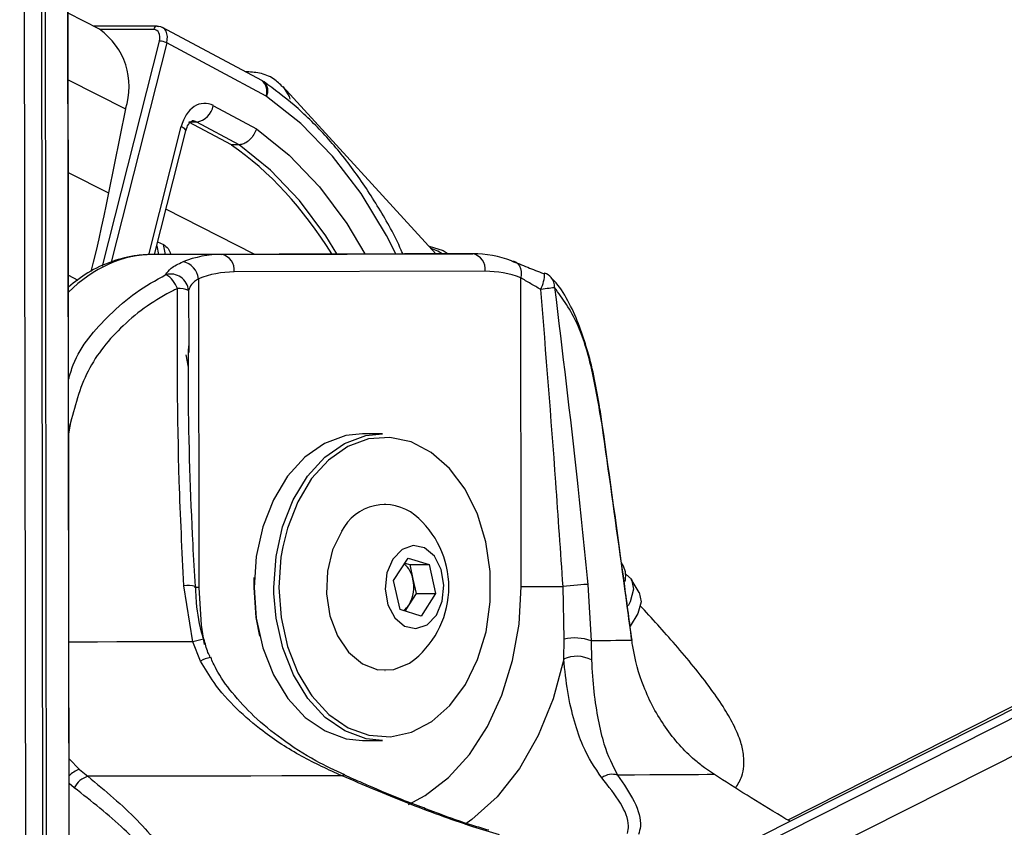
# Paper-space layout 'In Ground Anchor' of a CAD drawing. Header units: millimetres. Extents: x 38476 to 443956, y 10848 to 406945.
# Tile 19 of 71: x 167903 to 170711, y 145523 to 147827. Entities that reach past the tile are written whole.
import ezdxf

# ---------------------------------------------------------------- set-up
doc = ezdxf.new("R2010")
doc.units = ezdxf.units.MM
doc.layers.add('COMPONENT_GEOMETRY', color=7, linetype='Continuous')
doc.styles.add('SLDTEXTSTYLE1', font='TXT', dxfattribs={"width": 0.75})
doc.dimstyles.new('SLDDIMSTYLE0', dxfattribs={"dimtxt": 2500, "dimasz": 165.1, "dimexe": 0, "dimexo": 0.0625, "dimgap": 625, "dimtad": 0, "dimtih": 1, "dimtoh": 1, "dimdec": 0, "dimlfac": 0.02, "dimrnd": 1e-09, "dimzin": 12, "dimdsep": 46, "dimtxsty": 'SLDTEXTSTYLE1', "dimsah": 1, "dimcen": 0.09, "dimadec": 0, "dimazin": 3, "dimtfac": 1, "dimtdec": 0, "dimtofl": 0, "dimtmove": 0, "dimatfit": 3, "dimfxl": 1, "dimfrac": 2, "dimtolj": 1, "dimtzin": 12, "dimarcsym": 0})

# ---------------------------------------------------------------- blocks, each defined once
blk = doc.blocks.new('_D_18')
at = {"layer": 'COMPONENT_GEOMETRY', "color": 7, "ltscale": 50}
for p, q in [((239589.9, 151445.9), (252348.8, 151445.9)), ((252190.1, 151445.9), (252190.1, 98062.1)), ((252190.1, 40709.5), (252190.1, 94093.3)), ((95738.2, 40709.5), (252348.8, 40709.5))]:
    blk.add_line(p, q, dxfattribs=at)
for points in [[(252190.1, 151445.9), (252164.7, 151280.8), (252215.5, 151280.8)], [(252190.1, 40709.5), (252215.5, 40874.6), (252164.7, 40874.6)]]:
    blk.add_solid(points, dxfattribs=at)
at = {"layer": 'COMPONENT_GEOMETRY', "color": 7, "ltscale": 50, "insert": (248495.6, 97316), "char_height": 2500, "attachment_point": 1, "style": 'SLDTEXTSTYLE1'}
blk.add_mtext('2215', dxfattribs=at)

psp = doc.layouts.new('In Ground Anchor')

# ---------------------------------------------------------------- linework, layer by layer
at = {"color": 8, "linetype": 'Continuous', "lineweight": 25, "ltscale": 50}
for p, q in [((169897.7, 145305), (183099.2, 151958.7)), ((169913.8, 145421.1), (182888.8, 151960.6)), ((168045.1, 144426.5), (168035.2, 151729.9)), ((167980.9, 144306.6), (167971.4, 151414.5)), ((168284.9, 147798.9), (168131.8, 147798.9)), ((168138.3, 147124), (168301.3, 147766)), ((168321.9, 147760.9), (168163.1, 147135.7)), ((168040.7, 147655.6), (168204.4, 147572.5)), ((168270.5, 147156.6), (168363.3, 147522.1)), ((168041.1, 147391.1), (168156.1, 147332.7)), ((168571.6, 147158.3), (168319.6, 147286.2)), ((168293.3, 147182.3), (168298.4, 147157.5)), ((168318.1, 147157.6), (168312.4, 147185.3)), ((168041.5, 147097.9), (168068.7, 147084.1)), ((168384.2, 147054.7), (168385.3, 146897.1)), ((168384.4, 146835.9), (168377.2, 146870.7)), ((168042, 146668.2), (168045.3, 146667.7)), ((168045.3, 146667.7), (168042.1, 146644.8)), ((168627.9, 146189.7), (168627.6, 146207.6)), ((168043.3, 145718.4), (168072.8, 145688)), ((168058.1, 145635.9), (168043.4, 145647.6))]:
    psp.add_line(p, q, dxfattribs=at)
at = {"color": 7, "linetype": 'Continuous', "lineweight": 25, "ltscale": 50}
for p, q in [((182840.6, 151961), (169995.2, 145486.9)), ((182760.1, 151961.8), (170093.3, 145543.5)), ((168043.9, 145262.4), (168035.2, 151729.9)), ((167969.7, 144690.8), (167960.7, 151385.2)), ((167968.9, 145262.6), (167960.7, 151385.2)), ((167910.8, 151311.1), (167919.1, 145162)), ((168130.3, 147799.7), (168040.5, 147845.3)), ((168294.9, 147808.9), (168112.2, 147808.9)), ((168593.5, 147653.2), (168309.7, 147805.2)), ((168605.3, 147609.1), (168321.9, 147760.9)), ((168599.7, 147649.4), (168593.5, 147653.2)), ((169089.8, 147159.4), (168653.5, 147636.2)), ((168204.4, 147572.5), (168156.1, 147332.7)), ((168454.9, 147581.8), (168577.7, 147516)), ((168407.6, 147535.1), (168385.3, 147534.3)), ((168506.3, 147469.6), (168385.3, 147534.3)), ((168528.8, 147470.1), (168407.6, 147535.1)), ((168287, 147157.5), (168376.4, 147509.8)), ((168528.8, 147470.1), (168506.3, 147469.6)), ((168296.1, 147193.6), (168312.4, 147185.3)), ((168999.8, 147159.4), (168283.9, 147157.5)), ((168478.7, 147157.5), (168283.9, 147157.5)), ((168333.8, 147157.6), (168333.6, 147158.6)), ((168478.7, 147157.5), (169194.6, 147159.4)), ((169194.6, 147159.4), (168999.8, 147159.4)), ((169230, 147109.4), (168514.1, 147107.5)), ((168412.5, 147088.1), (168413.7, 146207.2)), ((169332.9, 146209.7), (169331.7, 147090.6)), ((168385.3, 146897.1), (168385.4, 146877.9)), ((168936.9, 146645.9), (168880.4, 146645.9)), ((168945.1, 146445.9), (168944, 146445.9)), ((168969, 146226.9), (169010.2, 146291)), ((169010.2, 146291), (169070.1, 146272.5)), ((169001.1, 146276.8), (169014.9, 146272.5)), ((169014.9, 146272.5), (169070.1, 146272.5)), ((169014.9, 146272.5), (169024.2, 146231.2)), ((169070.1, 146272.5), (169088.7, 146190)), ((169624.8, 146268), (169619.1, 146277.5)), ((168571, 146207.6), (168571.6, 146236.1)), ((168987.6, 146144.4), (168969, 146226.9)), ((169024.2, 146231.2), (169033.5, 146190)), ((169669.3, 146193.3), (169647, 146230.7)), ((168396.8, 146052.2), (168370.8, 146212.4)), ((169455.4, 146059.6), (169452.2, 146209.9)), ((169522.9, 146215.5), (169532.1, 146055.2)), ((169033.5, 146190), (169012.9, 146158)), ((169033.5, 146190), (169088.7, 146190)), ((169088.7, 146190), (169047.5, 146125.9)), ((169047.5, 146125.9), (168987.6, 146144.4)), ((169012.9, 146158), (169001.4, 146140.1)), ((169454.1, 146003.2), (169455.4, 146059.6)), ((169532.1, 146055.2), (169533.3, 146000.5)), ((168418.7, 145997.5), (168396.8, 146052.2)), ((168944, 145970.9), (168945.1, 145970.9)), ((168880.4, 145770.9), (168936.9, 145770.9)), ((169883.8, 145673.4), (169855.6, 145692.8)), ((168072.8, 145688), (168097.3, 145668.6))]:
    psp.add_line(p, q, dxfattribs=at)
at = {"color": 7, "linetype": 'Continuous', "lineweight": 25, "ltscale": 50, "flags": 128}
for points in [[(168294.9, 147808.9), (168296.6, 147808.7), (168298.6, 147807.9)], [(168156.1, 147332.7), (168149.4, 147299.9), (168142.5, 147267.1), (168135.3, 147234.3), (168128, 147201.5), (168120.4, 147168.6), (168112.6, 147135.8), (168105.9, 147108.4)], [(169070.3, 147180.7), (169110.5, 147168.2), (169124.9, 147159.4)], [(169305.5, 147138.8), (169312.3, 147137.9), (169318.4, 147135.2), (169323.6, 147130.7), (169327.9, 147124.7), (169330.9, 147117.4), (169332.5, 147109), (169332.8, 147100), (169331.7, 147090.6)], [(169397, 147102.7), (169399.1, 147104.2), (169399.6, 147104.2)], [(169428.3, 147062.9), (169425.5, 147062.5), (169422, 147061.9), (169417.7, 147061.3), (169412.8, 147060.6), (169407.4, 147059.8), (169401.5, 147059), (169395.3, 147058.2), (169388.8, 147057.4)], [(169563.5, 146671.8), (169564.2, 146672.7), (169564.3, 146673.2)], [(168880.4, 146645.9), (168832.9, 146640.8), (168772.4, 146618.4), (168716.2, 146579.3), (168666.8, 146525), (168626.1, 146457.7), (168595.8, 146380.2), (168577.2, 146295.7), (168571, 146207.6)], [(168627.6, 146207.6), (168633.8, 146295.7), (168652.4, 146380.2), (168682.7, 146457.7), (168723.4, 146525), (168772.8, 146579.3), (168828.9, 146618.4), (168889.5, 146640.8), (168936.9, 146645.9)], [(168731.9, 145903.8), (168736.2, 145898), (168784.6, 145845.2), (168839.5, 145807.3), (168898.8, 145785.8), (168959.9, 145781.5), (169020.3, 145794.8), (169077.6, 145825), (169129.5, 145870.9), (169173.7, 145930.6), (169208.6, 146001.7), (169232.6, 146081.2), (169244.8, 146166), (169244.7, 146252.5), (169232.3, 146337.2), (169208, 146416.6), (169173, 146487.5), (169128.6, 146547), (169076.6, 146592.6), (169019.2, 146622.5), (168958.7, 146635.4), (168897.7, 146630.9), (168838.5, 146609.1), (168783.6, 146570.8), (168735.3, 146517.7), (168695.6, 146452), (168666, 146376.3), (168652.8, 146323)], [(168820.9, 146368.3), (168795, 146315), (168780.2, 146253.8), (168777.7, 146189.2), (168787.6, 146126), (168809.1, 146069), (168840.8, 146022.3), (168880.1, 145989.4), (168924.3, 145972.8), (168970.1, 145973.6), (169013.9, 145991.8), (169029.4, 146003.1)], [(168966.8, 146288.4), (168949.9, 146248.7), (168945, 146202.9), (168952.9, 146157.9), (168972.3, 146120.6), (169000.4, 146096.7), (169032.8, 146089.8), (169064.6, 146101), (169090.9, 146128.5), (169107.9, 146168.2), (169112.7, 146214), (169104.8, 146259), (169085.4, 146296.3), (169057.3, 146320.2), (169024.9, 146327.1), (168993.1, 146315.9), (168966.8, 146288.4)], [(169631.1, 146245.1), (169647.1, 146230.6), (169653, 146202.5), (169643.3, 146166.4), (169637.7, 146155.1)], [(168571, 146207.6), (168577.5, 146119.6), (168596.3, 146035.2), (168626.8, 145957.8), (168667.7, 145890.8), (168717.2, 145836.7), (168773.5, 145797.9), (168834.1, 145775.9), (168880.4, 145770.9)], [(168587.6, 146068.7), (168577.3, 146121.6), (168571, 146207.6)], [(169332.9, 146209.7), (169345.2, 146209.7), (169359, 146209.7), (169374, 146209.8), (169389.7, 146209.8), (169405.8, 146209.8), (169421.9, 146209.8), (169437.5, 146209.9), (169452.2, 146209.9)], [(169522.9, 146215.5), (169518, 146215.5), (169511.3, 146215.3), (169502.9, 146214.8), (169493.4, 146214.1), (169483, 146213.2), (169472.4, 146212.2), (169461.9, 146211.1), (169452.2, 146209.9)], [(168936.9, 145770.9), (168890.7, 145775.9), (168830, 145797.9), (168773.8, 145836.7), (168724.2, 145890.8), (168683.4, 145957.8), (168652.9, 146035.2), (168634, 146119.6), (168627.9, 146189.7)], [(169669.3, 146193.3), (169669.4, 146193.3), (169674.9, 146166.8), (169665.8, 146132.8), (169643.9, 146096.6)], [(169648.6, 146056), (169639.6, 146055.9), (169628.9, 146055.8), (169616.7, 146055.7), (169602.9, 146055.6), (169587.5, 146055.5), (169570.6, 146055.4), (169552.1, 146055.3), (169532.1, 146055.2)], [(169648.6, 146056), (169649, 146056.9), (169649, 146057.1)], [(168821.9, 145669.9), (168737.1, 145669.8), (168650.4, 145669.6), (168561.8, 145669.4), (168471.5, 145669.3), (168379.8, 145669.1), (168286.7, 145668.9), (168192.5, 145668.8), (168097.3, 145668.6)], [(169883.8, 145673.4), (169863.2, 145673.3), (169838.5, 145673.1), (169809.8, 145672.9), (169777.1, 145672.8), (169740.5, 145672.6), (169700, 145672.4), (169655.8, 145672.2), (169607.8, 145672.1)]]:
    psp.add_lwpolyline(points, dxfattribs=at)
at = {"color": 8, "linetype": 'Continuous', "lineweight": 25, "ltscale": 50, "flags": 128}
for points in [[(168654, 147635.6), (168670.7, 147607.7), (168673.3, 147599.9)], [(168975.6, 147159.3), (168949, 147211.2), (168876.4, 147331.1), (168794.4, 147438.2), (168704.1, 147531), (168606.7, 147608.2)], [(168376.4, 147509.8), (168376.5, 147510.2), (168375.8, 147512.8), (168373.3, 147515.7), (168369.1, 147518.8), (168363.3, 147522.1)], [(168577.7, 147516), (168671.1, 147441), (168757.3, 147350.6), (168835.2, 147246), (168887.4, 147159.1)], [(168807.5, 147158.9), (168775.4, 147210.6), (168700.9, 147311.1), (168618.3, 147398), (168528.8, 147470.1)], [(169107.9, 147159.4), (169095.2, 147167), (169075.7, 147174.8)], [(168652.8, 146323), (168647.8, 146293.7), (168641.7, 146207.6)], [(168413.7, 146207.2), (168403.2, 146207.2), (168400.8, 146207.2)], [(168413.7, 146207.2), (168420.1, 146100.2), (168428.6, 146044.3)], [(168641.7, 146207.6), (168648, 146121.6), (168666.4, 146039.1), (168696.2, 145963.6), (168731.9, 145903.8)], [(169011.3, 145588.4), (169058.7, 145613.7), (169125.4, 145665), (169185.2, 145731.1), (169236.5, 145810.2), (169277.9, 145900.2), (169308.3, 145998.6), (169326.8, 146102.7), (169332.9, 146209.7)], [(168396.8, 146052.2), (168343.4, 146052.1), (168289.4, 146052), (168235, 146051.9), (168180, 146051.8), (168124.7, 146051.7), (168069, 146051.6), (168042.9, 146051.6)], [(169454.1, 146003.2), (169424.1, 145889.9), (169381.7, 145784.9), (169327.8, 145690.9), (169264, 145610.4), (169191.8, 145545.4), (169172.3, 145531.5)]]:
    psp.add_lwpolyline(points, dxfattribs=at)
at = {"color": 7, "linetype": 'Continuous', "lineweight": 25, "ltscale": 2500}
for centre, radius, start, end in [((168014.4, 147636.2), 200.4, 341.4722, 54.6477), ((168299.3, 147713.5), 52.6, 64.5284, 87.8047), ((168597.7, 147595.2), 15.9, 55.4422, 61.6573), ((168396.7, 147593.3), 59.3, 280.5804, 348.7902), ((168480.3, 146848.1), 309.4, 90.2955, 111.3156), ((168469.9, 147113.7), 44.7, 352.0512, 78.5812), ((169185.8, 147115.6), 44.7, 352.0561, 78.5763), ((169194.7, 146850.3), 309.1, 68.9821, 90.011), ((168358, 147082.4), 54.8, 5.9297, 79.6641), ((168332.8, 147049.9), 51.6, 5.3095, 104.8582), ((168282.1, 147034.9), 74.9, 19.6239, 60.0379), ((168515.6, 146823.7), 283.8, 90.2997, 111.3103), ((169230.1, 146826.1), 283.3, 68.9794, 90.0146), ((169382, 147057.4), 50, 42.9756, 69.3308), ((168354.3, 146974.5), 85.6, 69.5489, 91.0699), ((168943.7, 146306), 137.7, 51.5131, 153.12), ((168860.7, 146208.4), 265.8, 309.3893, 50.6107), ((168951.1, 146217.4), 74.4, 10.6978, 49.5477), ((169567.5, 146240.3), 63.6, 345.0369, 25.7675), ((168928.3, 146208.5), 98.6, 329.1433, 13.3182), ((168962.6, 146189.4), 59.4, 305.9497, 327.9904), ((169486.3, 145927.5), 135.7, 70.3025, 103.1976), ((169490.9, 145920.4), 90.6, 62.0915, 114.0055), ((168115.4, 145607.1), 64.1, 106.4578, 153.3197), ((169592.8, 145622.9), 51.4, 73.0377, 125.8358)]:
    psp.add_arc(centre, radius, start, end, dxfattribs=at)
at = {"color": 8, "linetype": 'Continuous', "lineweight": 25, "ltscale": 2500}
for centre, radius, start, end in [((168295.9, 147797.8), 11.1, 95.3959, 174.2666), ((168570.2, 147623.4), 37.8, 337.8382, 52.012), ((168575.3, 147624.1), 35.2, 333.2493, 46.0657), ((169293.6, 147104), 106, 333.8872, 0.0919), ((169390.4, 147066), 38, 355.3689, 41.6109), ((168381.3, 146144.3), 68.9, 71.525, 98.7446), ((168534.6, 145571.6), 500, 102.4298, 105.9967), ((168477.4, 145881.6), 129.9, 104.0662, 116.8704), ((168091.2, 145625.9), 64.8, 106.5194, 137.5891), ((168827.6, 145663.9), 8.31, 74.9313, 133.5629)]:
    psp.add_arc(centre, radius, start, end, dxfattribs=at)
at = {"color": 7, "linetype": 'Continuous', "lineweight": 25, "ltscale": 2500}
for centre, major_axis, ratio, start_param, end_param in [((168276.5, 147766), (15.8, 31.2), 0.665438, 5.038116, 6.608912), ((168286.5, 147760.9), (22.9, 44.4), 0.664219, 5.042588, 6.613385), ((168429.9, 147488.3), (0, 100), 0.706964, 5.920859, 7.508798), ((168190.5, 146392.9), (-106.1, 1197.8), 0.687564, 5.34379, 5.764968)]:
    psp.add_ellipse(centre, major_axis=major_axis, ratio=ratio, start_param=start_param, end_param=end_param, dxfattribs=at)
at = {"color": 8, "linetype": 'Continuous', "lineweight": 25, "ltscale": 2500}
for centre, major_axis, ratio, start_param, end_param in [((168394.5, 147488.3), (1.5, 50), 0.698993, 5.94202, 6.320485), ((168283.2, 146557.5), (3.1, 600), 0.707093, 0.005537, 0.61333)]:
    psp.add_ellipse(centre, major_axis=major_axis, ratio=ratio, start_param=start_param, end_param=end_param, dxfattribs=at)
at = {"color": 7, "linetype": 'Continuous', "lineweight": 25, "ltscale": 50}
for points, knots in [([(168653.3, 147634.5), (168644.9, 147643), (168626.4, 147661.7), (168588.5, 147676.4), (168559.6, 147678), (168545.8, 147678.7)], [0, 0, 0, 0, 0.303099, 0.668208, 1, 1, 1, 1]), ([(168995.1, 147159.4), (168993.6, 147162.8), (168974.2, 147209.1), (168927.7, 147290.5), (168855.6, 147401.2), (168774.3, 147499.3), (168689.1, 147583.4), (168628.5, 147628.2), (168599.7, 147649.4)], [0, 0, 0, 0, 0.015961, 0.216621, 0.417322, 0.617965, 0.818433, 1, 1, 1, 1]), ([(168376.4, 147509.8), (168377.6, 147513.6), (168380.3, 147522.4), (168386.5, 147532.5), (168392.6, 147537.8), (168394.3, 147538.4), (168394.7, 147538.2), (168394.8, 147538.1)], [0, 0, 0, 0, 0.165038, 0.388508, 0.615011, 0.870724, 1, 1, 1, 1]), ([(168577.7, 147516), (168577.6, 147515.7), (168576.6, 147512.6), (168573.3, 147504.3), (168565.8, 147491.9), (168554.3, 147480), (168541.3, 147471.9), (168533, 147470.7), (168528.8, 147470.1)], [0, 0, 0, 0, 0.013418, 0.132405, 0.349519, 0.566442, 0.783216, 1, 1, 1, 1]), ([(168312.4, 147185.3), (168317.4, 147181.8), (168328.4, 147174.2), (168331.4, 147164), (168333, 147158.5)], [0, 0, 0, 0, 0.457912, 1, 1, 1, 1]), ([(168283.8, 147157.5), (168268.4, 147156.8), (168228.4, 147155.2), (168164.8, 147138.8), (168098.2, 147108.8), (168059.6, 147078.6), (168041.5, 147064.4)], [0, 0, 0, 0, 0.177245, 0.462398, 0.748219, 1, 1, 1, 1]), ([(168319.5, 147099.8), (168323.5, 147106.1), (168332.2, 147119.7), (168355.4, 147130.5), (168367.8, 147136.3)], [0, 0, 0, 0, 0.461912, 1, 1, 1, 1]), ([(169305.5, 147138.8), (169320.3, 147133.1), (169347.7, 147122.4), (169381.4, 147108.9), (169397, 147102.7)], [0, 0, 0, 0, 0.53814, 1, 1, 1, 1]), ([(168412.5, 147088.1), (168404.9, 147082.7), (168390.7, 147072.6), (168386.3, 147060.4), (168384.2, 147054.7)], [0, 0, 0, 0, 0.530541, 1, 1, 1, 1]), ([(169388.8, 147057.4), (169379, 147063), (169358.2, 147075.2), (169340.9, 147085.2), (169331.7, 147090.6)], [0, 0, 0, 0, 0.469456, 1, 1, 1, 1]), ([(169518.6, 146893.7), (169511.5, 146916.2), (169496.3, 146964.9), (169465.9, 147027.3), (169439.8, 147070.7), (169421, 147087.8), (169418, 147090.5)], [0, 0, 0, 0, 0.277955, 0.599956, 0.935855, 1, 1, 1, 1]), ([(168352.7, 147060), (168348.9, 147058.2), (168293.4, 147031.6), (168197.2, 146964.1), (168087, 146830.3), (168059.2, 146721.8), (168045.3, 146667.7)], [0, 0, 0, 0, 0.0250477, 0.3715271, 0.6863385, 1, 1, 1, 1]), ([(168370.8, 146212.4), (168365.9, 146311.8), (168351.7, 146594.5), (168352.3, 146876.9), (168352.7, 147060)], [0, 0, 0, 0, 0.351724, 1, 1, 1, 1]), ([(169452.2, 146209.9), (169445.4, 146309.3), (169426.4, 146591.8), (169403.6, 146874.3), (169388.8, 147057.4)], [0, 0, 0, 0, 0.351798, 1, 1, 1, 1]), ([(169563.5, 146671.8), (169554.5, 146725.7), (169536.5, 146833.7), (169493.7, 146973.2), (169451.3, 147031.4), (169428.3, 147062.9)], [0, 0, 0, 0, 0.313757, 0.628664, 1, 1, 1, 1]), ([(169428.3, 147062.9), (169450.4, 146879.9), (169484.5, 146597.5), (169512.9, 146314.9), (169522.9, 146215.5)], [0, 0, 0, 0, 0.648279, 1, 1, 1, 1]), ([(168403.6, 146209.7), (168401.4, 146250.1), (168391, 146434.6), (168383, 146663.9), (168384.3, 146852.5), (168384.6, 146897.1)], [0, 0, 0, 0, 0.1761831, 0.8051981, 1, 1, 1, 1]), ([(169564, 146673), (169561.2, 146692.3), (169554.5, 146740.1), (169539.9, 146812.4), (169527.7, 146867.1), (169519.2, 146891.8), (169518.6, 146893.7)], [0, 0, 0, 0, 0.242292, 0.59836, 0.969125, 1, 1, 1, 1]), ([(169649, 146057.1), (169642.1, 146108.4), (169614.5, 146313.8), (169585.8, 146519.2), (169564.3, 146673.2)], [0, 0, 0, 0, 0.2498408, 1, 1, 1, 1]), ([(169648.6, 146056), (169644.2, 146088.7), (169622.2, 146252), (169593.9, 146457.3), (169569.4, 146629.9), (169563.5, 146671.8)], [0, 0, 0, 0, 0.159186, 0.795943, 1, 1, 1, 1]), ([(168427.2, 146059.9), (168426.4, 146062.7), (168416.2, 146096.6), (168406.9, 146147), (168405.3, 146194.6), (168404.8, 146209.7)], [0, 0, 0, 0, 0.056253, 0.699144, 1, 1, 1, 1]), ([(169945, 145635.3), (169951.4, 145646.2), (169967.3, 145673), (169970.3, 145720.4), (169960, 145767.3), (169941.1, 145812.8), (169911.8, 145863.9), (169855.9, 145944.8), (169773.6, 146044.8), (169705.3, 146119.4), (169671.6, 146156.3)], [0, 0, 0, 0, 0.070897, 0.175208, 0.243206, 0.317545, 0.401777, 0.502544, 0.754356, 1, 1, 1, 1]), ([(168446.3, 146007.8), (168443.9, 146012.5), (168435.7, 146029.1), (168431.6, 146047.3), (168428.6, 146060.3)], [0, 0, 0, 0, 0.284894, 1, 1, 1, 1]), ([(169855.6, 145692.8), (169846.2, 145700.2), (169806.5, 145731.4), (169742.1, 145803), (169680.4, 145917), (169655.9, 146006.1), (169649.4, 146050.4), (169648.6, 146056)], [0, 0, 0, 0, 0.095474, 0.402356, 0.701254, 0.96218, 1, 1, 1, 1]), ([(168830, 145672.4), (168802.2, 145685.3), (168740.2, 145714.2), (168652.5, 145770.7), (168572.1, 145836.1), (168509.8, 145903.6), (168468.1, 145960.5), (168452.3, 145996.9), (168447.3, 146008.3)], [0, 0, 0, 0, 0.180631, 0.404769, 0.601634, 0.775761, 0.929817, 1, 1, 1, 1]), ([(169562.7, 145664.6), (169543.6, 145692.5), (169513.4, 145736.7), (169484.3, 145824.2), (169464.5, 145905.1), (169457.5, 145971.3), (169454.1, 146003.2)], [0, 0, 0, 0, 0.367124, 0.580079, 0.797973, 1, 1, 1, 1]), ([(169533.3, 146000.5), (169535.2, 145969.6), (169539.2, 145906), (169552.1, 145827.6), (169571.3, 145742.9), (169593.8, 145699.3), (169607.8, 145672.1)], [0, 0, 0, 0, 0.202398, 0.415929, 0.635025, 1, 1, 1, 1]), ([(168821.9, 145669.9), (168783, 145687.6), (168704.5, 145723.2), (168603.8, 145788.9), (168520.3, 145859.9), (168459.6, 145926.8), (168430.8, 145976.6), (168418.7, 145997.5)], [0, 0, 0, 0, 0.245377, 0.495296, 0.6781, 0.864609, 1, 1, 1, 1]), ([(168097.3, 145668.6), (168146.5, 145627.3), (168244.8, 145544.9), (168341.9, 145420.5), (168382.7, 145320.7), (168381.6, 145249.3), (168358.9, 145193.7), (168300.5, 145140.9), (168225.2, 145112), (168178.8, 145101.2), (168172.9, 145099.8)], [0, 0, 0, 0, 0.210781, 0.420998, 0.592277, 0.679191, 0.765872, 0.874572, 0.983931, 1, 1, 1, 1]), ([(169271.3, 145501.3), (169245.9, 145509), (169156.8, 145536), (169003.6, 145592.3), (168883.1, 145643.8), (168821.9, 145669.9)], [0, 0, 0, 0, 0.163721, 0.57563, 1, 1, 1, 1]), ([(169054.9, 145578.2), (169034.1, 145586.1), (168974.3, 145608.8), (168899.4, 145640.6), (168846.3, 145664.4), (168829.7, 145671.9)], [0, 0, 0, 0, 0.267669, 0.771311, 1, 1, 1, 1]), ([(169636.3, 145505.5), (169637.6, 145512.8), (169642, 145538.6), (169620.3, 145591.9), (169582.1, 145640.1), (169562.7, 145664.6)], [0, 0, 0, 0, 0.161871, 0.574917, 1, 1, 1, 1]), ([(169607.8, 145672.1), (169625.3, 145646.5), (169660.7, 145594.7), (169677.7, 145537.9), (169669.7, 145510.1), (169667.5, 145502.4)], [0, 0, 0, 0, 0.413471, 0.836282, 1, 1, 1, 1]), ([(170099.8, 145539.6), (170092, 145544.3), (170014.2, 145590.9), (169945.5, 145634.3), (169883.8, 145673.4)], [0, 0, 0, 0, 0.100872, 1, 1, 1, 1]), ([(168159.3, 145105.1), (168164.9, 145106.4), (168208.8, 145116.6), (168279.9, 145144), (168332.9, 145193.5), (168351.8, 145245.3), (168349.1, 145312.2), (168304.9, 145405.1), (168205.3, 145520.7), (168107.6, 145597.2), (168058.1, 145635.9)], [0, 0, 0, 0, 0.015693, 0.122167, 0.228398, 0.312821, 0.400461, 0.572539, 0.783607, 1, 1, 1, 1]), ([(169240.4, 145514.7), (169225.2, 145519.1), (169177.1, 145533.3), (169114.7, 145555), (169068.9, 145572.8), (169054.9, 145578.2)], [0, 0, 0, 0, 0.242783, 0.767885, 1, 1, 1, 1])]:
    psp.add_open_spline(points, degree=3, knots=knots, dxfattribs=at)
at = {"color": 8, "linetype": 'Continuous', "lineweight": 25, "ltscale": 50}
psp.add_open_spline([(168041.9, 146800.3), (168046, 146814.7), (168066.6, 146886.5), (168140.4, 146969.6), (168233.1, 147052), (168290.4, 147083.7), (168319.5, 147099.8)], degree=3, knots=[0, 0, 0, 0, 0.103705, 0.516869, 0.755192, 1, 1, 1, 1], dxfattribs=at)

# ---------------------------------------------------------------- dimensions: what is measured, and where the dimension line sits
at = {"layer": 'COMPONENT_GEOMETRY', "color": 7, "ltscale": 50}
dim = psp.add_linear_dim(base=(252190.1, 40709.5), p1=(239526.4, 151445.9), p2=(95674.7, 40709.5), angle=90, dimstyle='SLDDIMSTYLE0', dxfattribs=at)
dim.commit()
dim.dimension.update_dxf_attribs({"geometry": '_D_18', "text_midpoint": (252190.1, 96077.7), "dimtype": 160})

doc.saveas('drawing.dxf')
